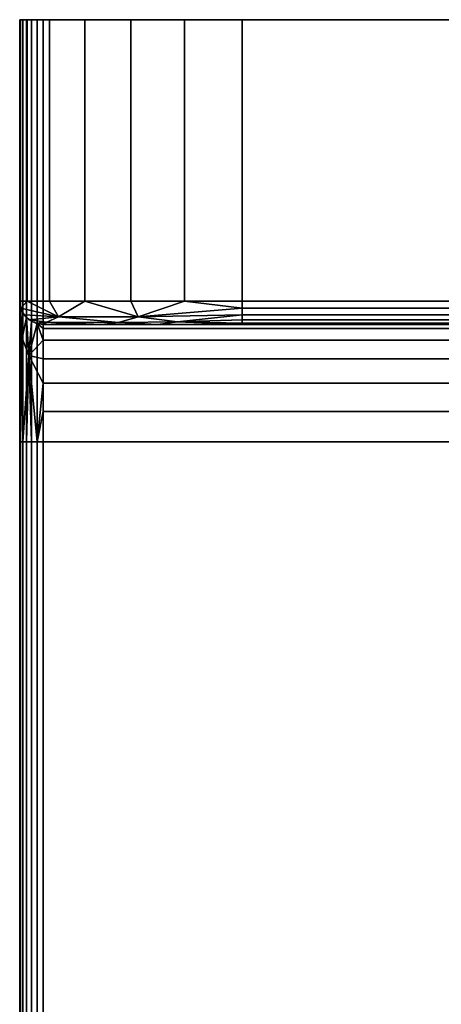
# Model space of a CAD drawing. Header units: millimetres. Extents: x -49 to 49, y -84 to 0.
# Tile 3 of 5: x -18 to 0, y -42 to 0. Entities that reach past the tile are written whole.
import ezdxf

# ---------------------------------------------------------------- set-up
doc = ezdxf.new("R2010")
doc.units = ezdxf.units.MM
doc.layers.add('P-SANR-FIXT', color=6, linetype='Continuous', lineweight=30)

# ---------------------------------------------------------------- blocks, each defined once
blk = doc.blocks.new('FamilyGeomCombination_5310-_3D_')
at = {"layer": 'P-SANR-FIXT'}
mesh = blk.add_polyface(dxfattribs=at)
corners = [(-18, 0, 559), (-18, -12, 559), (-18, -12, 589), (-18, -12.205, 590.553), (-18, -12.804, 592), (-18, -13.757, 593.242), (-18, -15, 594.196), (-18, -16.447, 594.795), (-18, -18, 595), (-18, -54.999, 595), (-18, -55.775, 594.897), (-18, -56.499, 594.598), (-18, -57.12, 594.121), (-18, -57.596, 593.5), (-18, -57.896, 592.777), (-18, -57.998, 592), (-18, -57.998, 590.993), (-18, -58.1, 590.216), (-18, -58.4, 589.493), (-18, -58.877, 588.872), (-18, -59.498, 588.395), (-18, -60.222, 588.095), (-18, -60.998, 587.993), (-18, -79.012, 587.993), (-18, -79.788, 588.095), (-18, -80.512, 588.395), (-18, -81.133, 588.872), (-18, -81.61, 589.493), (-18, -81.909, 590.216), (-18, -82.012, 590.993), (-18, -82.012, 596), (-18, -81.909, 596.776), (-18, -81.61, 597.5), (-18, -81.133, 598.121), (-18, -80.512, 598.598), (-18, -79.788, 598.898), (-18, -79.012, 599), (-18, 0, 599), (-18, -81, 591), (-18, -80.932, 590.482), (-18, -80.732, 590), (-18, -80.414, 589.586), (-18, -80, 589.268), (-18, -79.518, 589.068), (-18, -79, 589), (-18, -61, 589), (-18, -60.482, 589.068), (-18, -60, 589.268), (-18, -59.586, 589.586), (-18, -59.268, 590), (-18, -59.068, 590.482), (-18, -59, 591), (-18, -59, 596), (-18, -59.068, 596.518), (-18, -59.268, 597), (-18, -59.586, 597.414), (-18, -60, 597.732), (-18, -60.482, 597.932), (-18, -61, 598), (-18, -79, 598), (-18, -79.518, 597.932), (-18, -80, 597.732), (-18, -80.414, 597.414), (-18, -80.732, 597), (-18, -80.932, 596.518), (-18, -81, 596)]
mesh.append_faces([[corners[k] for k in face] for face in [(8, 37, 7), (7, 37, 6), (57, 8, 56), (16, 51, 15), (4, 37, 3), (50, 17, 49), (19, 48, 18)]], dxfattribs={"vtx0": -1, "vtx1": -1})
mesh.append_faces([[corners[k] for k in face] for face in [(37, 8, 57, 58)]], dxfattribs={"vtx0": -1, "vtx1": -1, "vtx3": -1})
mesh.append_faces([[corners[k] for k in face] for face in [(56, 8, 9, 55), (14, 51, 52, 13), (37, 4, 5), (36, 59, 60, 35), (61, 34, 35, 60), (62, 33, 34, 61), (63, 32, 33, 62), (32, 63, 64), (51, 14, 15), (49, 17, 18, 48), (40, 27, 28), (22, 45, 46, 21)]], dxfattribs={"vtx0": -1, "vtx2": -1})
mesh.append_faces([[corners[k] for k in face] for face in [(5, 6, 37), (12, 13, 52)]], dxfattribs={"vtx1": -1, "vtx2": -1})
mesh.append_faces([[corners[k] for k in face] for face in [(9, 10, 54, 55), (52, 53, 11, 12), (53, 54, 10, 11), (58, 59, 36, 37), (31, 32, 64, 65), (30, 31, 65, 38), (16, 17, 50, 51), (2, 3, 37, 0), (19, 20, 47, 48), (46, 47, 20, 21), (39, 40, 28, 29), (40, 41, 26, 27), (29, 30, 38, 39), (41, 42, 25, 26), (44, 45, 22, 23), (42, 43, 24, 25), (23, 24, 43, 44)]], dxfattribs={"vtx1": -1, "vtx3": -1})
mesh.append_faces([[corners[k] for k in face] for face in [(0, 1, 2)]], dxfattribs={"vtx2": -1})
mesh = blk.add_polyface(dxfattribs=at)
corners = [(18, 0, 599), (18, 0, 559), (17.676, 0, 556.541), (16.727, 0, 554.25), (15.218, 0, 552.282), (13.25, 0, 550.773), (10.959, 0, 549.824), (8.5, 0, 549.5), (-8.5, 0, 549.5), (-10.959, 0, 549.824), (-13.25, 0, 550.773), (-15.218, 0, 552.282), (-16.727, 0, 554.25), (-17.676, 0, 556.541), (-18, 0, 559), (-18, 0, 599), (-17.966, 0, 599.259), (-17.866, 0, 599.5), (-17.707, 0, 599.707), (-17.5, 0, 599.866), (-17.259, 0, 599.966), (-17, 0, 600), (17, 0, 600), (17.259, 0, 599.966), (17.5, 0, 599.866), (17.707, 0, 599.707), (17.866, 0, 599.5), (17.966, 0, 599.259)]
mesh.append_faces([[corners[k] for k in face] for face in [(4, 1, 2, 3), (14, 11, 12, 13), (20, 18, 19), (18, 15, 16, 17)]], dxfattribs={"vtx0": -1})
mesh.append_faces([[corners[k] for k in face] for face in [(11, 14, 10), (22, 15, 21)]], dxfattribs={"vtx0": -1, "vtx1": -1})
mesh.append_faces([[corners[k] for k in face] for face in [(14, 1, 7, 8)]], dxfattribs={"vtx0": -1, "vtx1": -1, "vtx3": -1})
mesh.append_faces([[corners[k] for k in face] for face in [(1, 4, 5), (15, 0, 1, 14)]], dxfattribs={"vtx0": -1, "vtx2": -1})
mesh.append_faces([[corners[k] for k in face] for face in [(14, 8, 9, 10)]], dxfattribs={"vtx0": -1, "vtx3": -1})
mesh.append_faces([[corners[k] for k in face] for face in [(6, 7, 1, 5)]], dxfattribs={"vtx1": -1, "vtx2": -1})
mesh.append_faces([[corners[k] for k in face] for face in [(22, 23, 0, 15), (20, 21, 15, 18)]], dxfattribs={"vtx1": -1, "vtx2": -1, "vtx3": -1})
mesh.append_faces([[corners[k] for k in face] for face in [(23, 24, 25, 0)]], dxfattribs={"vtx2": -1, "vtx3": -1})
mesh.append_faces([[corners[k] for k in face] for face in [(25, 26, 27, 0)]], dxfattribs={"vtx3": -1})
mesh = blk.add_polyface(dxfattribs=at)
corners = [(-18, 0, 559), (-17.676, 0, 556.541), (-16.727, 0, 554.25), (-15.218, 0, 552.282), (-13.25, 0, 550.773), (-10.959, 0, 549.824), (-8.5, 0, 549.5), (-8.5, -12, 549.5), (-10.959, -12, 549.824), (-13.25, -12, 550.773), (-15.218, -12, 552.282), (-16.727, -12, 554.25), (-17.676, -12, 556.541), (-18, -12, 559)]
mesh.append_faces([[corners[k] for k in face] for face in [(0, 1, 12, 13), (7, 8, 5, 6)]], dxfattribs={"vtx1": -1})
mesh.append_faces([[corners[k] for k in face] for face in [(1, 2, 11, 12), (10, 11, 2, 3), (3, 4, 9, 10), (4, 5, 8, 9)]], dxfattribs={"vtx1": -1, "vtx3": -1})
mesh = blk.add_polyface(dxfattribs=at)
corners = [(-18, -79.012, 599), (-17.966, -79.012, 599.259), (-17.866, -79.012, 599.5), (-17.707, -79.012, 599.707), (-17.5, -79.012, 599.866), (-17.259, -79.012, 599.966), (-17, -79.012, 600), (-17, 0, 600), (-17.259, 0, 599.966), (-17.5, 0, 599.866), (-17.707, 0, 599.707), (-17.866, 0, 599.5), (-17.966, 0, 599.259), (-18, 0, 599)]
mesh.append_faces([[corners[k] for k in face] for face in [(1, 12, 13, 0)]], dxfattribs={"vtx0": -1})
mesh.append_faces([[corners[k] for k in face] for face in [(5, 8, 9, 4), (4, 9, 10, 3), (2, 11, 12, 1), (11, 2, 3, 10)]], dxfattribs={"vtx0": -1, "vtx2": -1})
mesh.append_faces([[corners[k] for k in face] for face in [(6, 7, 8, 5)]], dxfattribs={"vtx2": -1})
mesh = blk.add_polyface(dxfattribs=at)
corners = [(17, 0, 600), (-17, 0, 600), (-17, -79.012, 600), (17, -79.012, 600)]
mesh.append_faces([[corners[k] for k in face] for face in [(0, 1, 2, 3)]])
mesh = blk.add_polyface(dxfattribs=at)
corners = [(-8.5, 0, 549.5), (8.5, 0, 549.5), (8.5, -12, 549.5), (7.5, -12, 549.5), (-8.5, -12, 549.5)]
mesh.append_faces([[corners[k] for k in face] for face in [(3, 1, 2)]], dxfattribs={"vtx0": -1})
mesh.append_faces([[corners[k] for k in face] for face in [(0, 1, 3, 4)]], dxfattribs={"vtx1": -1})
mesh = blk.add_polyface(dxfattribs=at)
corners = [(-8.5, -13, 550.5), (-14.51, -13, 552.99), (-17, -13, 559), (-17.309, -12.951, 559), (-17.588, -12.809, 559), (-17.809, -12.588, 559), (-17.951, -12.309, 559), (-18, -12, 559), (-17.676, -12, 556.541), (-16.727, -12, 554.25), (-15.218, -12, 552.282), (-13.25, -12, 550.773), (-10.959, -12, 549.824), (-8.5, -12, 549.5), (-8.5, -12.309, 549.549), (-8.5, -12.588, 549.691), (-8.5, -12.809, 549.912), (-8.5, -12.951, 550.191), (-16.348, -12.671, 554.119), (-12.936, -12.674, 550.896), (-15.508, -13, 555.399), (-12.101, -13, 551.992), (-13.784, -12.916, 551.836), (-11.259, -12.885, 550.47), (-16.837, -12.907, 555.82)]
mesh.append_faces([[corners[k] for k in face] for face in [(14, 12, 13)]], dxfattribs={"vtx0": -1})
mesh.append_faces([[corners[k] for k in face] for face in [(10, 18, 9), (17, 23, 16), (16, 23, 15), (4, 24, 3), (12, 19, 11)]], dxfattribs={"vtx0": -1, "vtx1": -1})
mesh.append_faces([[corners[k] for k in face] for face in [(8, 18, 6), (19, 18, 10), (22, 1, 24), (24, 4, 18), (22, 18, 19), (12, 14, 19), (23, 22, 19), (21, 22, 23), (23, 19, 15), (22, 24, 18)]], dxfattribs={"vtx0": -1, "vtx1": -1, "vtx2": -1})
mesh.append_faces([[corners[k] for k in face] for face in [(18, 4, 5), (19, 10, 11), (23, 17, 0), (19, 14, 15)]], dxfattribs={"vtx0": -1, "vtx2": -1})
mesh.append_faces([[corners[k] for k in face] for face in [(2, 3, 24), (8, 9, 18), (5, 6, 18), (20, 2, 24), (0, 21, 23), (21, 1, 22), (1, 20, 24)]], dxfattribs={"vtx1": -1, "vtx2": -1})
mesh.append_faces([[corners[k] for k in face] for face in [(6, 7, 8)]], dxfattribs={"vtx2": -1})
mesh = blk.add_polyface(dxfattribs=at)
corners = [(-17, -18, 594), (-17.259, -18, 594.034), (-17.5, -18, 594.134), (-17.707, -18, 594.292), (-17.866, -18, 594.5), (-17.966, -18, 594.741), (-18, -18, 595), (-18, -16.447, 594.795), (-18, -15, 594.196), (-18, -13.757, 593.242), (-18, -12.804, 592), (-18, -12.205, 590.553), (-18, -12, 589), (-17.966, -12.259, 589), (-17.866, -12.5, 589), (-17.707, -12.707, 589), (-17.5, -12.866, 589), (-17.259, -12.966, 589), (-17, -13, 589), (-17, -13.17, 590.294), (-17, -13.67, 591.5), (-17, -14.464, 592.535), (-17, -15.5, 593.33), (-17, -16.706, 593.829), (-17.609, -14.318, 592.681), (-17.897, -13.591, 592.383)]
mesh.append_faces([[corners[k] for k in face] for face in [(22, 24, 21), (23, 1, 22), (16, 24, 15), (15, 25, 14), (14, 25, 13), (11, 25, 10)]], dxfattribs={"vtx0": -1, "vtx1": -1})
mesh.append_faces([[corners[k] for k in face] for face in [(22, 1, 24), (25, 24, 4), (11, 13, 25), (5, 8, 25), (24, 25, 15), (20, 24, 17)]], dxfattribs={"vtx0": -1, "vtx1": -1, "vtx2": -1})
mesh.append_faces([[corners[k] for k in face] for face in [(24, 2, 3), (25, 4, 5), (5, 7, 8), (24, 1, 2), (24, 20, 21), (17, 19, 20), (25, 9, 10)]], dxfattribs={"vtx0": -1, "vtx2": -1})
mesh.append_faces([[corners[k] for k in face] for face in [(0, 1, 23)]], dxfattribs={"vtx1": -1})
mesh.append_faces([[corners[k] for k in face] for face in [(3, 4, 24), (16, 17, 24), (8, 9, 25)]], dxfattribs={"vtx1": -1, "vtx2": -1})
mesh.append_faces([[corners[k] for k in face] for face in [(5, 6, 7), (17, 18, 19), (11, 12, 13)]], dxfattribs={"vtx2": -1})
mesh = blk.add_polyface(dxfattribs=at)
corners = [(-17, -13, 589), (-17.259, -12.966, 589), (-17.5, -12.866, 589), (-17.707, -12.707, 589), (-17.866, -12.5, 589), (-17.966, -12.259, 589), (-18, -12, 589), (-18, -12, 559), (-17.951, -12.309, 559), (-17.809, -12.588, 559), (-17.588, -12.809, 559), (-17.309, -12.951, 559), (-17, -13, 559)]
mesh.append_faces([[corners[k] for k in face] for face in [(7, 5, 6)]], dxfattribs={"vtx0": -1})
mesh.append_faces([[corners[k] for k in face] for face in [(9, 4, 8)]], dxfattribs={"vtx0": -1, "vtx1": -1})
mesh.append_faces([[corners[k] for k in face] for face in [(11, 1, 2), (8, 4, 5), (3, 9, 10), (5, 7, 8)]], dxfattribs={"vtx0": -1, "vtx2": -1})
mesh.append_faces([[corners[k] for k in face] for face in [(11, 12, 1), (10, 11, 2), (2, 3, 10), (3, 4, 9)]], dxfattribs={"vtx1": -1, "vtx2": -1})
mesh.append_faces([[corners[k] for k in face] for face in [(12, 0, 1)]], dxfattribs={"vtx2": -1})
mesh = blk.add_polyface(dxfattribs=at)
corners = [(8.5, -13, 550.5), (-8.5, -13, 550.5), (-8.5, -12.951, 550.191), (-8.5, -12.809, 549.912), (-8.5, -12.588, 549.691), (-8.5, -12.309, 549.549), (-8.5, -12, 549.5), (7.5, -12, 549.5), (8.5, -12, 549.5), (8.5, -12.309, 549.549), (8.5, -12.588, 549.691), (8.5, -12.809, 549.912), (8.5, -12.951, 550.191)]
mesh.append_faces([[corners[k] for k in face] for face in [(12, 2, 3, 11), (11, 3, 4, 10), (10, 4, 5, 9)]], dxfattribs={"vtx0": -1, "vtx2": -1})
mesh.append_faces([[corners[k] for k in face] for face in [(0, 1, 2, 12), (7, 8, 9)]], dxfattribs={"vtx2": -1})
mesh.append_faces([[corners[k] for k in face] for face in [(5, 6, 7, 9)]], dxfattribs={"vtx2": -1, "vtx3": -1})
mesh = blk.add_polyface(dxfattribs=at)
corners = [(17, -13, 559), (17, -13, 589), (-17, -13, 589), (-17, -13, 559), (-14.51, -13, 552.99), (-8.5, -13, 550.5), (8.5, -13, 550.5), (14.51, -13, 552.99)]
mesh.append_faces([[corners[k] for k in face] for face in [(0, 5, 6, 7), (3, 1, 2)]], dxfattribs={"vtx0": -1})
mesh.append_faces([[corners[k] for k in face] for face in [(4, 5, 3)]], dxfattribs={"vtx1": -1})
mesh.append_faces([[corners[k] for k in face] for face in [(0, 1, 3, 5)]], dxfattribs={"vtx1": -1, "vtx2": -1, "vtx3": -1})
mesh = blk.add_polyface(dxfattribs=at)
corners = [(17, -13, 589), (17, -13.17, 590.294), (17, -13.67, 591.5), (17, -14.464, 592.535), (17, -15.5, 593.33), (17, -16.706, 593.829), (17, -18, 594), (-17, -18, 594), (-17, -16.706, 593.829), (-17, -15.5, 593.33), (-17, -14.464, 592.535), (-17, -13.67, 591.5), (-17, -13.17, 590.294), (-17, -13, 589)]
mesh.append_faces([[corners[k] for k in face] for face in [(0, 1, 12, 13)]], dxfattribs={"vtx1": -1})
mesh.append_faces([[corners[k] for k in face] for face in [(4, 5, 8, 9), (9, 10, 3, 4), (1, 2, 11, 12), (10, 11, 2, 3)]], dxfattribs={"vtx1": -1, "vtx3": -1})
mesh.append_faces([[corners[k] for k in face] for face in [(5, 6, 7, 8)]], dxfattribs={"vtx3": -1})
mesh = blk.add_polyface(dxfattribs=at)
corners = [(-17, -54.999, 594), (-17.259, -54.999, 594.034), (-17.5, -54.999, 594.134), (-17.707, -54.999, 594.292), (-17.866, -54.999, 594.5), (-17.966, -54.999, 594.741), (-18, -54.999, 595), (-18, -18, 595), (-17.966, -18, 594.741), (-17.866, -18, 594.5), (-17.707, -18, 594.292), (-17.5, -18, 594.134), (-17.259, -18, 594.034), (-17, -18, 594)]
mesh.append_faces([[corners[k] for k in face] for face in [(1, 12, 13, 0), (8, 5, 6, 7)]], dxfattribs={"vtx0": -1})
mesh.append_faces([[corners[k] for k in face] for face in [(11, 2, 3, 10), (9, 4, 5, 8), (4, 9, 10, 3)]], dxfattribs={"vtx0": -1, "vtx2": -1})
mesh.append_faces([[corners[k] for k in face] for face in [(11, 12, 1, 2)]], dxfattribs={"vtx1": -1, "vtx3": -1})
mesh = blk.add_polyface(dxfattribs=at)
corners = [(17, -54.999, 594), (-17, -54.999, 594), (-17, -18, 594), (17, -18, 594)]
mesh.append_faces([[corners[k] for k in face] for face in [(0, 1, 2, 3)]])

msp = doc.modelspace()

# ---------------------------------------------------------------- block references
at = {"color": 9, "lineweight": 30}
msp.add_blockref('FamilyGeomCombination_5310-_3D_', (0, 0), dxfattribs=at)

doc.saveas('drawing.dxf')
